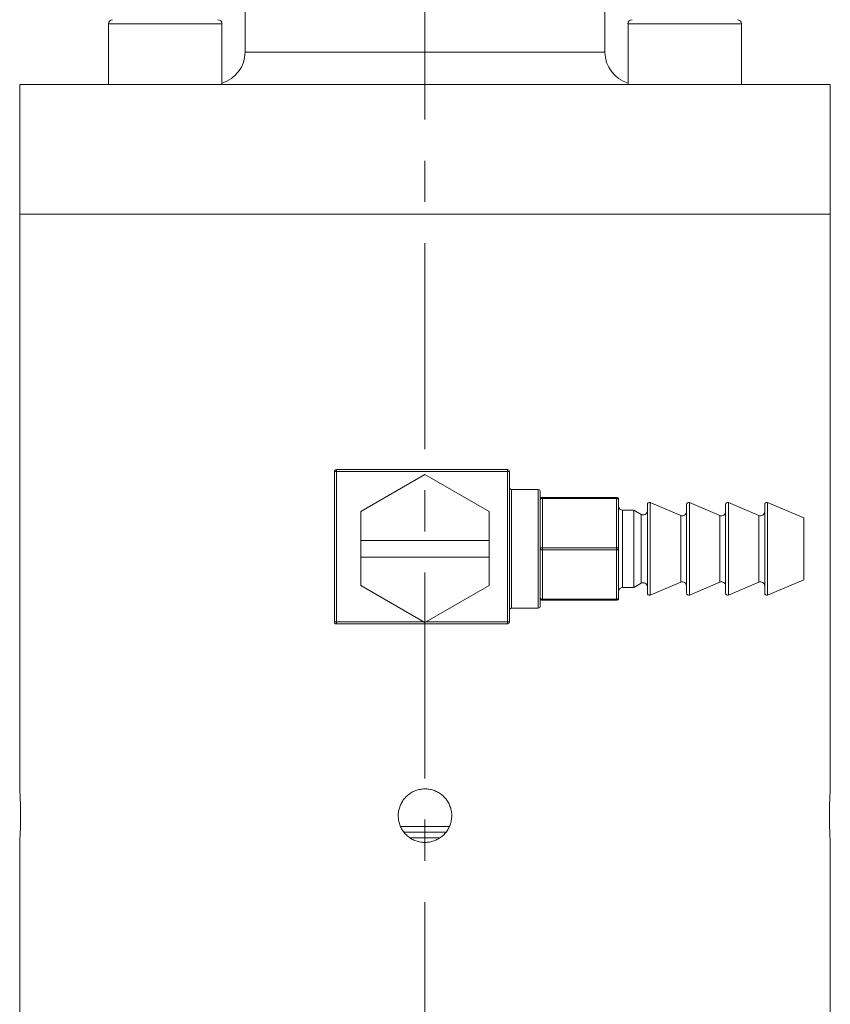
# Model space of a CAD drawing. Header units: inches. Extents: x 1.1 to 19.8, y 0.8 to 16.6.
# Tile 10 of 16: x 10.1 to 12, y 7 to 9.4. Entities that reach past the tile are written whole.
import ezdxf

# ---------------------------------------------------------------- set-up
doc = ezdxf.new("R2010")
doc.units = ezdxf.units.IN
doc.header["$MEASUREMENT"] = 0
doc.linetypes.add('CENTERX2', pattern=[0.8, 0.5, -0.1, 0.1, -0.1])
doc.layers.add('SLD-0', color=7, linetype='Continuous')

msp = doc.modelspace()

# ---------------------------------------------------------------- linework, layer by layer
at = {"color": 7, "linetype": 'Continuous', "lineweight": 15}
for p, q in [((10.6282, 12.5463), (10.6282, 9.3406)), ((11.5022, 9.3406), (11.5022, 12.5463)), ((10.2967, 9.4095), (10.2967, 9.2618)), ((10.2967, 9.4095), (10.5722, 9.4095)), ((10.5722, 9.2618), (10.5722, 9.4095)), ((11.5582, 9.4095), (11.5582, 9.2618)), ((11.5582, 9.4095), (11.8338, 9.4095)), ((11.8338, 9.2618), (11.8338, 9.4095)), ((11.2837, 9.3406), (10.6282, 9.3406)), ((11.5022, 9.3406), (11.2837, 9.3406)), ((10.081, 9.2618), (10.081, 8.9469)), ((11.5573, 9.2618), (10.081, 9.2618)), ((12.0495, 9.2618), (11.5573, 9.2618)), ((12.0495, 8.9469), (12.0495, 9.2618)), ((10.081, 8.9469), (10.081, 7.5512)), ((10.081, 8.9469), (11.0652, 8.9469)), ((11.5573, 8.9469), (10.081, 8.9469)), ((11.0652, 8.9469), (12.0495, 8.9469)), ((12.0495, 8.9469), (11.5573, 8.9469)), ((12.0495, 7.5513), (12.0495, 8.9469)), ((10.8452, 7.9569), (10.8452, 8.3219)), ((10.8452, 8.3219), (10.8502, 8.3219)), ((10.8502, 8.3269), (10.8502, 8.3219)), ((10.8502, 8.3269), (11.2652, 8.3269)), ((10.8502, 8.3219), (10.8502, 7.9569)), ((11.2652, 8.3219), (10.8502, 8.3219)), ((11.2652, 8.3269), (11.2652, 8.3219)), ((11.2652, 7.9569), (11.2652, 8.3219)), ((11.2652, 8.3219), (11.2702, 8.3219)), ((11.2702, 8.3219), (11.2702, 7.9569)), ((11.0652, 8.3145), (10.9097, 8.2247)), ((11.2207, 8.2247), (11.0652, 8.3145)), ((11.3402, 8.2784), (11.2752, 8.2784)), ((11.2752, 8.2784), (11.2752, 7.9904)), ((11.3402, 8.1344), (11.3402, 8.2784)), ((11.3452, 8.2734), (11.3452, 8.1344)), ((11.3502, 8.2569), (11.3502, 8.2594)), ((11.3502, 8.2594), (11.5302, 8.2594)), ((11.5302, 8.2569), (11.3502, 8.2569)), ((11.3502, 8.2569), (11.3502, 8.1369)), ((11.5302, 8.2569), (11.5302, 8.2594)), ((11.5302, 8.1369), (11.5302, 8.2569)), ((11.5352, 8.2544), (11.5352, 8.1344)), ((11.5726, 8.2281), (11.5452, 8.2281)), ((11.5452, 8.2281), (11.5452, 8.0406)), ((11.5902, 8.218), (11.5726, 8.2281)), ((11.5726, 8.1344), (11.5726, 8.2281)), ((11.6052, 8.1344), (11.6052, 8.242)), ((11.6863, 8.2153), (11.6122, 8.2466)), ((11.6122, 8.2466), (11.6122, 8.0221)), ((11.7002, 8.1344), (11.7002, 8.242)), ((11.7813, 8.2153), (11.7072, 8.2466)), ((11.7072, 8.2466), (11.7072, 8.0221)), ((11.7952, 8.1344), (11.7952, 8.242)), ((11.8763, 8.2153), (11.8022, 8.2466)), ((11.8022, 8.2466), (11.8022, 8.0221)), ((11.8902, 8.1344), (11.8902, 8.242)), ((11.9852, 8.2094), (11.8972, 8.2466)), ((11.8972, 8.2466), (11.8972, 8.0221)), ((10.9097, 8.2247), (10.9097, 8.1544)), ((11.2207, 8.1544), (11.2207, 8.2247)), ((11.5902, 8.1344), (11.5902, 8.218)), ((11.6863, 8.1344), (11.6863, 8.2153)), ((11.7813, 8.1344), (11.7813, 8.2153)), ((11.8763, 8.1344), (11.8763, 8.2153)), ((11.9852, 8.1344), (11.9852, 8.2094)), ((10.9097, 8.1544), (11.2207, 8.1544)), ((10.9097, 8.1144), (10.9097, 8.1544)), ((11.2207, 8.1544), (11.2207, 8.1144)), ((11.3402, 7.9904), (11.3402, 8.1344)), ((11.3452, 8.1344), (11.3452, 7.9954)), ((11.3502, 8.1319), (11.3502, 8.1369)), ((11.3502, 8.1369), (11.5302, 8.1369)), ((11.5302, 8.1319), (11.3502, 8.1319)), ((11.3502, 8.1319), (11.3502, 8.0119)), ((11.5302, 8.1319), (11.5302, 8.1369)), ((11.5302, 8.0119), (11.5302, 8.1319)), ((11.5352, 8.1344), (11.5352, 8.0144)), ((11.5726, 8.0406), (11.5726, 8.1344)), ((11.5902, 8.0508), (11.5902, 8.1344)), ((11.6052, 8.0267), (11.6052, 8.1344)), ((11.6863, 8.0535), (11.6863, 8.1344)), ((11.7002, 8.0267), (11.7002, 8.1344)), ((11.7813, 8.0535), (11.7813, 8.1344)), ((11.7952, 8.0267), (11.7952, 8.1344)), ((11.8763, 8.0535), (11.8763, 8.1344)), ((11.8902, 8.0267), (11.8902, 8.1344)), ((11.9852, 8.0594), (11.9852, 8.1344)), ((11.2207, 8.1144), (10.9097, 8.1144)), ((10.9097, 8.1144), (10.9097, 8.0452)), ((11.2207, 8.0452), (11.2207, 8.1144)), ((11.8972, 8.0221), (11.9852, 8.0594)), ((10.9097, 8.0452), (11.0652, 7.9554)), ((11.0652, 7.9554), (11.2207, 8.0452)), ((11.5452, 8.0406), (11.5726, 8.0406)), ((11.5726, 8.0406), (11.5902, 8.0508)), ((11.6122, 8.0221), (11.6863, 8.0535)), ((11.7072, 8.0221), (11.7813, 8.0535)), ((11.8022, 8.0221), (11.8763, 8.0535)), ((11.3502, 8.0119), (11.5302, 8.0119)), ((11.3502, 8.0094), (11.3502, 8.0119)), ((11.5302, 8.0094), (11.5302, 8.0119)), ((11.2752, 7.9904), (11.3402, 7.9904)), ((11.5302, 8.0094), (11.3502, 8.0094)), ((10.8452, 7.9569), (10.8502, 7.9569)), ((10.8502, 7.9569), (11.0627, 7.9569)), ((10.8502, 7.9569), (10.8502, 7.9519)), ((11.2652, 7.9519), (10.8502, 7.9519)), ((11.0678, 7.9569), (11.2652, 7.9569)), ((11.2652, 7.9569), (11.2652, 7.9519)), ((11.2652, 7.9569), (11.2702, 7.9569)), ((11.125, 7.4604), (11.0056, 7.4604)), ((11.1164, 7.4464), (11.0138, 7.4464)), ((10.081, 7.4214), (10.081, 6.9779)), ((11.1011, 7.4324), (11.0291, 7.4324)), ((12.0495, 6.9779), (12.0495, 7.4216))]:
    msp.add_line(p, q, dxfattribs=at)
at = {"color": 7, "linetype": 'Continuous', "lineweight": 15, "flags": 128}
for points in [[(11.3452, 8.2544), (11.3453, 8.2549), (11.3456, 8.2553), (11.3461, 8.2558), (11.3467, 8.2561), (11.3474, 8.2565), (11.3483, 8.2567), (11.3492, 8.2568), (11.3502, 8.2569)], [(11.5302, 8.2569), (11.5312, 8.2568), (11.5321, 8.2567), (11.533, 8.2565), (11.5338, 8.2561), (11.5344, 8.2558), (11.5348, 8.2553), (11.5351, 8.2549), (11.5352, 8.2544)], [(11.3452, 8.1344), (11.3453, 8.1349), (11.3456, 8.1353), (11.3461, 8.1358), (11.3467, 8.1361), (11.3474, 8.1365), (11.3483, 8.1367), (11.3492, 8.1368), (11.3502, 8.1369)], [(11.3452, 8.1344), (11.3453, 8.1339), (11.3456, 8.1334), (11.3461, 8.133), (11.3467, 8.1326), (11.3474, 8.1323), (11.3483, 8.1321), (11.3492, 8.1319), (11.3502, 8.1319)], [(11.5302, 8.1369), (11.5312, 8.1368), (11.5321, 8.1367), (11.533, 8.1365), (11.5338, 8.1361), (11.5344, 8.1358), (11.5348, 8.1353), (11.5351, 8.1349), (11.5352, 8.1344)], [(11.5302, 8.1319), (11.5312, 8.1319), (11.5321, 8.1321), (11.533, 8.1323), (11.5338, 8.1326), (11.5344, 8.133), (11.5348, 8.1334), (11.5351, 8.1339), (11.5352, 8.1344)], [(11.3502, 8.0119), (11.3492, 8.0119), (11.3483, 8.0121), (11.3474, 8.0123), (11.3467, 8.0126), (11.3461, 8.013), (11.3456, 8.0134), (11.3453, 8.0139), (11.3452, 8.0144)], [(11.5352, 8.0144), (11.5351, 8.0139), (11.5348, 8.0134), (11.5344, 8.013), (11.5338, 8.0126), (11.533, 8.0123), (11.5321, 8.0121), (11.5312, 8.0119), (11.5302, 8.0119)]]:
    msp.add_lwpolyline(points, dxfattribs=at)
at = {"color": 7, "linetype": 'Continuous', "lineweight": 15}
for centre, radius, start, end in [((10.3065, 9.4095), 0.00984, 90, 180), ((10.5624, 9.4095), 0.00984, 0, 90), ((11.568, 9.4095), 0.00984, 90, 180), ((11.8239, 9.4095), 0.00984, 0, 90), ((10.5495, 9.3406), 0.0787, 286.814, 0), ((11.581, 9.3406), 0.0787, 180, 253.186), ((10.8502, 8.3219), 0.005, 90, 180), ((11.2652, 8.3219), 0.005, 0, 90), ((11.2752, 8.2834), 0.005, 180, 270), ((11.3402, 8.2734), 0.005, 0, 90), ((11.3502, 8.2544), 0.005, 90, 180), ((11.5302, 8.2544), 0.005, 0, 90), ((11.5452, 8.2381), 0.01, 180, 270), ((11.5952, 8.2267), 0.01, 240.1419, 0), ((11.6102, 8.242), 0.005, 67.0723, 180), ((11.7052, 8.242), 0.005, 67.0723, 180), ((11.8002, 8.242), 0.005, 67.0723, 180), ((11.8952, 8.242), 0.005, 67.0723, 180), ((11.6902, 8.2245), 0.01, 247.0723, 0), ((11.7852, 8.2245), 0.01, 247.0723, 0), ((11.8802, 8.2245), 0.01, 247.0723, 0), ((11.5452, 8.0306), 0.01, 90, 180), ((11.5952, 8.0421), 0.01, 0, 119.8581), ((11.6902, 8.0443), 0.01, 0, 112.9277), ((11.7852, 8.0443), 0.01, 0, 112.9277), ((11.8802, 8.0443), 0.01, 0, 112.9277), ((11.3502, 8.0144), 0.005, 180, 270), ((11.5302, 8.0144), 0.005, 270, 0), ((11.6102, 8.0267), 0.005, 180, 292.9277), ((11.7052, 8.0267), 0.005, 180, 292.9277), ((11.8002, 8.0267), 0.005, 180, 292.9277), ((11.8952, 8.0267), 0.005, 180, 292.9277), ((11.2752, 7.9854), 0.005, 90, 180), ((11.3402, 7.9954), 0.005, 270, 360), ((10.8502, 7.9569), 0.005, 180, 270), ((11.2652, 7.9569), 0.005, 270, 0)]:
    msp.add_arc(centre, radius, start, end, dxfattribs=at)
for points, knots in [([(10.0831, 7.4864), (10.0831, 7.49), (10.0831, 7.4973), (10.0829, 7.5057), (10.0828, 7.5129), (10.0826, 7.5194), (10.0823, 7.5255), (10.0821, 7.5311), (10.0819, 7.5362), (10.0816, 7.5416), (10.0813, 7.5457), (10.0812, 7.5482), (10.0811, 7.5497), (10.081, 7.5508), (10.081, 7.5515), (10.081, 7.5513), (10.081, 7.5512)], [0, 0, 0, 0, 0.105848, 0.214358, 0.253745, 0.333586, 0.428809, 0.468249, 0.548199, 0.643554, 0.735722, 0.802797, 0.858515, 0.897929, 0.97783, 1, 1, 1, 1]), ([(11.0652, 7.4214), (11.0688, 7.4215), (11.0761, 7.4219), (11.0867, 7.4247), (11.0968, 7.4292), (11.1059, 7.4353), (11.1139, 7.4428), (11.1205, 7.4516), (11.1256, 7.4614), (11.1289, 7.4719), (11.1304, 7.4828), (11.1301, 7.4937), (11.1279, 7.5046), (11.124, 7.5148), (11.1184, 7.5243), (11.1113, 7.5326), (11.1029, 7.5397), (11.0934, 7.5453), (11.0831, 7.5492), (11.0723, 7.5513), (11.0613, 7.5516), (11.0505, 7.55), (11.04, 7.5466), (11.0303, 7.5415), (11.0215, 7.5349), (11.014, 7.5269), (11.0079, 7.5177), (11.0035, 7.5076), (11.0008, 7.4969), (10.9999, 7.486), (11.0009, 7.475), (11.0037, 7.4644), (11.0083, 7.4544), (11.0144, 7.4453), (11.022, 7.4374), (11.0308, 7.4308), (11.0407, 7.4258), (11.0499, 7.423), (11.0582, 7.4216), (11.0629, 7.4214), (11.0652, 7.4214)], [0, 0, 0, 0, 0.026423, 0.053613, 0.080036, 0.107223, 0.133681, 0.160906, 0.187387, 0.214638, 0.24108, 0.268291, 0.294692, 0.321859, 0.348282, 0.37547, 0.401943, 0.429183, 0.455656, 0.4829, 0.509324, 0.536515, 0.562917, 0.590083, 0.616524, 0.643731, 0.670212, 0.697462, 0.72392, 0.751149, 0.777558, 0.804734, 0.831144, 0.858317, 0.884777, 0.912002, 0.938483, 0.965734, 0.982767, 1, 1, 1, 1]), ([(12.0495, 7.5513), (12.0495, 7.5513), (12.0495, 7.5515), (12.0495, 7.5511), (12.0494, 7.5502), (12.0493, 7.5483), (12.0491, 7.5456), (12.0489, 7.5423), (12.0487, 7.5382), (12.0484, 7.5334), (12.0482, 7.5281), (12.048, 7.5222), (12.0478, 7.5158), (12.0476, 7.51), (12.0475, 7.5047), (12.0474, 7.4989), (12.0473, 7.4934), (12.0473, 7.4887), (12.0473, 7.4864)], [0, 0, 0, 0, 0.0046851, 0.0575292, 0.1107432, 0.2190018, 0.2718473, 0.3250613, 0.433313, 0.4862575, 0.5395716, 0.6480306, 0.701018, 0.7543766, 0.8356166, 0.86301, 0.9312061, 1, 1, 1, 1]), ([(10.081, 7.4214), (10.081, 7.4214), (10.081, 7.4213), (10.081, 7.4216), (10.081, 7.4225), (10.0812, 7.4244), (10.0813, 7.4271), (10.0815, 7.4304), (10.0818, 7.4346), (10.082, 7.4393), (10.0822, 7.4446), (10.0825, 7.4506), (10.0827, 7.4565), (10.0828, 7.4614), (10.0829, 7.467), (10.083, 7.4729), (10.0831, 7.4794), (10.0831, 7.484), (10.0831, 7.4864)], [0, 0, 0, 0, 0.004672, 0.044032, 0.123824, 0.218993, 0.258355, 0.338146, 0.433308, 0.472743, 0.552685, 0.648029, 0.687495, 0.753518, 0.807307, 0.863017, 0.931209, 1, 1, 1, 1]), ([(12.0473, 7.4864), (12.0473, 7.4837), (12.0473, 7.4791), (12.0474, 7.4719), (12.0475, 7.4658), (12.0477, 7.4598), (12.0479, 7.4533), (12.0481, 7.4472), (12.0483, 7.4417), (12.0486, 7.4366), (12.0488, 7.4322), (12.049, 7.4285), (12.0492, 7.4258), (12.0493, 7.4241), (12.0494, 7.4227), (12.0494, 7.4219), (12.0495, 7.4213), (12.0495, 7.4215), (12.0495, 7.4216)], [0, 0, 0, 0, 0.079147, 0.132766, 0.214456, 0.267323, 0.32056, 0.428859, 0.481798, 0.535107, 0.643556, 0.696541, 0.749897, 0.831133, 0.858525, 0.911431, 0.964708, 1, 1, 1, 1])]:
    msp.add_open_spline(points, degree=3, knots=knots, dxfattribs=at)
at = {"layer": 'SLD-0', "color": 7, "linetype": 'CENTERX2', "lineweight": 0}
msp.add_line((11.0652, 4.3767), (11.0652, 13.1805), dxfattribs=at)

doc.saveas('drawing.dxf')
